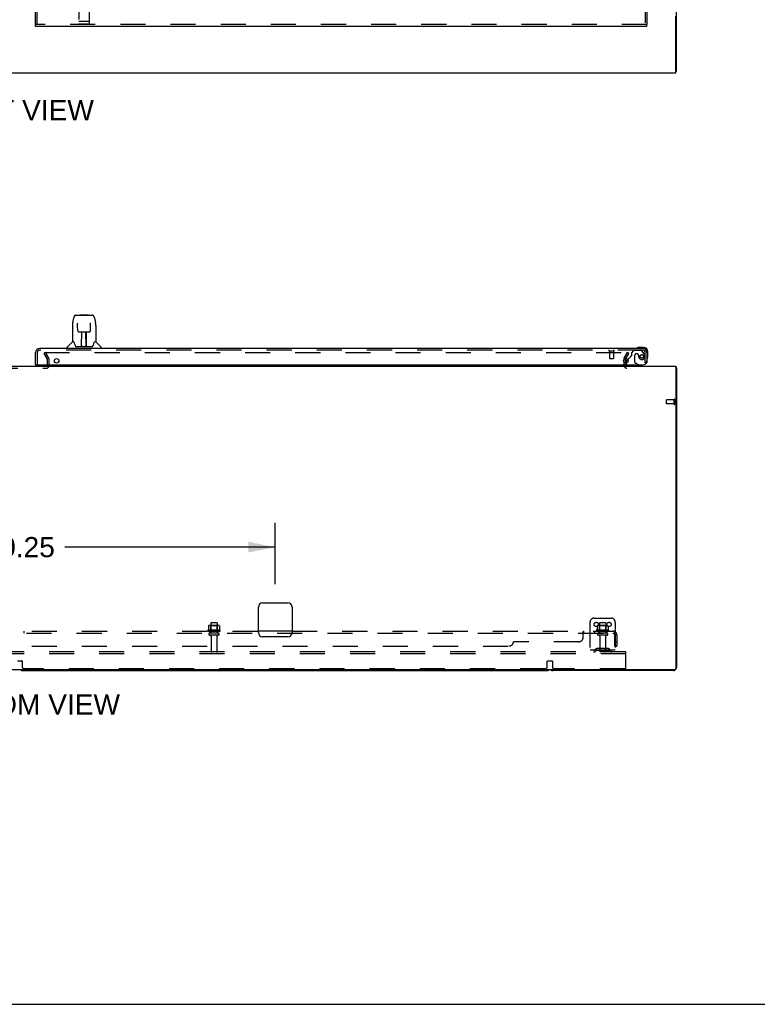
# Model space of a CAD drawing. Header units: inches. Extents: x 0 to 270, y 0 to 175.
# Tile 3 of 81: x 91 to 135, y 0 to 58. Entities that reach past the tile are written whole.
import ezdxf

# ---------------------------------------------------------------- set-up
doc = ezdxf.new("R2010")
doc.units = ezdxf.units.IN
doc.header["$LTSCALE"] = 14.84127
doc.header["$MEASUREMENT"] = 0
doc.linetypes.add('HIDDEN', pattern=[0.2, 0.1, -0.1])
doc.layers.get('0').update_dxf_attribs({"linetype": 'CONTINUOUS'})
for name, color, linetype in [('DEFAULT_2', 8, 'HIDDEN'), ('DIMENSIONS', 7, 'CONTINUOUS'), ('RIGHTHAND_DOOR_ASSEMBLY', 7, 'CONTINUOUS'), ('SUBPANEL', 7, 'CONTINUOUS')]:
    doc.layers.add(name, color=color, linetype=linetype)
doc.styles.get("Standard").update_dxf_attribs({"font": 'arial.ttf'})
doc.dimstyles.new('DIMSTYLE_1', dxfattribs={"dimtxt": 1.190476, "dimasz": 1.587302, "dimexe": 0.09, "dimexo": 0.07, "dimgap": 0.0375, "dimtad": 0, "dimtih": 1, "dimtoh": 1, "dimzin": 4, "dimdsep": 46, "dimtxsty": 'Standard', "dimblk": '_FILLED', "dimblk1": '_FILLED', "dimblk2": '_FILLED', "dimcen": 0.09, "dimadec": 3, "dimazin": 1, "dimtfac": 1, "dimtdec": 3, "dimtofl": 0, "dimtmove": 0, "dimatfit": 3, "dimldrblk": '_FILLED', "dimfxl": 0, "dimtolj": 1, "dimtzin": 4, "dimarcsym": 0})

# ---------------------------------------------------------------- blocks, each defined once
blk = doc.blocks.new('_FILLED')
at = {"color": 0, "linetype": 'ByBlock'}
blk.add_solid([(0, 0), (-1, 0.2), (-1, -0.2)], dxfattribs=at)
blk = doc.blocks.new('*D24')
at = {"layer": 'DIMENSIONS', "color": 2, "linetype": 'Continuous'}
for p, q in [((76.141, 24.854), (76.141, 28.476)), ((106.391, 24.854), (106.391, 28.476)), ((76.141, 27.047), (88.591, 27.047)), ((106.391, 27.047), (93.941, 27.047))]:
    blk.add_line(p, q, dxfattribs=at)
at = {"layer": 'DIMENSIONS', "color": 2, "linetype": 'Continuous', "xscale": 1.5873015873, "yscale": 1.5873015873, "zscale": 1.5873015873, "rotation": 180}
blk.add_blockref('_FILLED', (76.141, 27.047), dxfattribs=at)
at = {"layer": 'DIMENSIONS', "color": 2, "linetype": 'Continuous', "xscale": 1.5873015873, "yscale": 1.5873015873, "zscale": 1.5873015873}
blk.add_blockref('_FILLED', (106.391, 27.047), dxfattribs=at)
at = {"layer": 'DIMENSIONS', "color": 2, "linetype": 'Continuous', "insert": (91.266, 27.643), "char_height": 1.1905, "width": 4.16003, "attachment_point": 2, "line_spacing_factor": 0.9}
blk.add_mtext('30.25', dxfattribs=at)

msp = doc.modelspace()

# ---------------------------------------------------------------- linework, layer by layer
at = {"color": 3, "linetype": 'Continuous'}
for p, q in [((130.141, 55.207), (130.141, 122.999)), ((130.089, 55.103), (130.089, 58.46)), ((52.443, 55.103), (130.089, 55.103)), ((127.12, 38.147), (127.12, 37.941)), ((52.443, 37.743), (130.089, 37.743)), ((130.089, 37.743), (130.089, 19.855)), ((130.141, 37.639), (130.141, 19.932)), ((105.391, 21.993), (105.391, 23.493)), ((105.641, 23.743), (107.141, 23.743)), ((107.391, 23.493), (107.391, 21.993)), ((107.141, 21.743), (105.641, 21.743)), ((130.029, 19.795), (52.503, 19.795)), ((129.952, 19.743), (122.83, 19.743))]:
    msp.add_line(p, q, dxfattribs=at)
at = {"color": 7, "linetype": 'Continuous'}
for p, q in [((130.089, 55.207), (130.141, 55.207)), ((130.1, 37.671), (130.089, 37.662)), ((130.089, 37.639), (130.141, 37.639)), ((91.455, 19.743), (122.452, 19.743)), ((0, 0), (269.841, 0))]:
    msp.add_line(p, q, dxfattribs=at)
at = {"color": 3, "linetype": 'Continuous'}
for points in [[(130.1, 37.671), (130.102, 37.669), (130.104, 37.667), (130.106, 37.665), (130.109, 37.664), (130.112, 37.662), (130.115, 37.66), (130.118, 37.659)], [(130.118, 37.659), (130.124, 37.656), (130.127, 37.654), (130.129, 37.653), (130.132, 37.651), (130.134, 37.65), (130.136, 37.648), (130.138, 37.646), (130.139, 37.645), (130.14, 37.643), (130.14, 37.642), (130.141, 37.64), (130.141, 37.639)]]:
    msp.add_lwpolyline(points, dxfattribs=at)
for centre, radius, start, end in [((127.205, 37.828), 0.085, 184.04895, 270), ((129.952, 37.554), 0.189, 38.28062, 43.5127), ((105.641, 23.493), 0.25, 90, 180), ((107.141, 23.493), 0.25, 0, 90), ((105.641, 21.993), 0.25, 180, 270), ((107.141, 21.993), 0.25, 270, 360), ((129.952, 19.932), 0.189, 270, 360), ((130.029, 19.855), 0.06, 270, 360), ((122.83, 19.932), 0.189, 226.48703, 270)]:
    msp.add_arc(centre, radius, start, end, dxfattribs=at)
at = {"color": 7, "linetype": 'Continuous'}
for centre, start, end in [((91.455, 19.932), 226.5797, 270), ((122.452, 19.932), 270, 313.4203)]:
    msp.add_arc(centre, 0.189, start, end, dxfattribs=at)
at = {"layer": 'DEFAULT_2', "color": 8, "linetype": 'HIDDEN'}
for p, q in [((92.801, 38.555), (92.711, 38.503)), ((92.907, 38.164), (92.711, 38.503)), ((92.734, 38.555), (127.184, 38.555)), ((92.998, 38.216), (92.801, 38.555)), ((127.034, 38.216), (127.23, 38.555)), ((127.124, 38.164), (127.32, 38.503)), ((127.32, 38.503), (127.23, 38.555)), ((92.912, 37.795), (92.912, 38.147)), ((93.016, 37.793), (93.016, 38.147)), ((127.016, 38.147), (127.016, 37.828)), ((127.12, 37.941), (127.12, 37.828)), ((89.67, 37.639), (92.862, 37.639)), ((129.537, 35.525), (129.537, 35.753)), ((129.994, 35.763), (129.547, 35.763)), ((129.994, 35.497), (129.994, 35.781)), ((130.037, 35.497), (130.037, 35.781)), ((129.994, 35.515), (129.547, 35.515)), ((125.266, 22.847), (126.266, 22.847)), ((103.122, 22.142), (102.41, 22.142)), ((102.447, 22.387), (102.447, 22.168)), ((103.021, 22.408), (102.51, 22.408)), ((102.582, 22.388), (102.562, 22.408)), ((102.578, 22.542), (102.578, 21.947)), ((102.949, 22.388), (102.582, 22.388)), ((102.582, 22.092), (102.582, 22.388)), ((102.923, 22.572), (102.608, 22.572)), ((102.949, 22.388), (102.969, 22.408)), ((102.949, 22.092), (102.949, 22.388)), ((102.953, 22.542), (102.953, 21.947)), ((103.085, 22.387), (103.085, 22.168)), ((125.016, 22.597), (125.016, 20.847)), ((126.122, 22.142), (125.41, 22.142)), ((125.447, 22.387), (125.447, 22.168)), ((126.021, 22.408), (125.51, 22.408)), ((125.582, 22.388), (125.562, 22.408)), ((125.578, 22.542), (125.578, 21.947)), ((125.949, 22.388), (125.582, 22.388)), ((125.582, 22.092), (125.582, 22.388)), ((125.923, 22.572), (125.608, 22.572)), ((125.949, 22.388), (125.969, 22.408)), ((125.949, 22.092), (125.949, 22.388)), ((125.953, 22.542), (125.953, 21.947)), ((126.085, 22.387), (126.085, 22.168)), ((126.516, 22.597), (126.516, 20.847)), ((102.432, 22.072), (103.1, 22.072)), ((103.023, 21.947), (102.508, 21.947)), ((103.023, 21.837), (102.508, 21.837)), ((102.582, 22.092), (102.562, 22.072)), ((102.949, 22.092), (102.582, 22.092)), ((102.601, 21.774), (102.601, 20.877)), ((102.931, 21.774), (102.931, 20.877)), ((102.949, 22.092), (102.969, 22.072)), ((125.432, 22.072), (126.1, 22.072)), ((126.023, 21.947), (125.508, 21.947)), ((126.023, 21.837), (125.508, 21.837)), ((125.582, 22.092), (125.562, 22.072)), ((125.949, 22.092), (125.582, 22.092)), ((125.601, 21.774), (125.601, 20.877)), ((125.931, 21.774), (125.931, 20.877)), ((125.949, 22.092), (125.969, 22.072)), ((125.359, 21.019), (125.291, 20.97)), ((126.106, 21.041), (125.425, 21.041)), ((125.591, 21.041), (125.591, 20.937)), ((125.941, 21.041), (125.941, 20.937)), ((126.173, 21.019), (126.241, 20.97)), ((127.141, 20.847), (55.391, 20.847)), ((127.141, 20.743), (55.391, 20.743)), ((126.516, 20.951), (125.016, 20.951)), ((125.419, 20.935), (125.352, 20.886)), ((126.106, 20.937), (125.425, 20.937)), ((126.112, 20.935), (126.18, 20.886)), ((127.141, 20.743), (127.141, 20.847)), ((127.141, 19.909), (127.141, 20.743)), ((91.136, 20.317), (91.396, 20.317)), ((91.416, 20.297), (91.416, 19.972)), ((122.366, 19.847), (91.541, 19.847)), ((122.491, 19.972), (122.491, 20.297)), ((122.511, 20.317), (122.771, 20.317)), ((122.791, 20.297), (122.791, 19.972)), ((127.078, 19.847), (122.916, 19.847))]:
    msp.add_line(p, q, dxfattribs=at)
for points in [[(127.184, 38.555), (127.187, 38.555), (127.189, 38.555), (127.191, 38.554), (127.193, 38.554), (127.195, 38.553), (127.197, 38.552), (127.199, 38.55), (127.2, 38.549), (127.201, 38.547), (127.202, 38.545), (127.203, 38.544), (127.204, 38.542), (127.204, 38.54), (127.204, 38.538)], [(127.204, 38.538), (127.204, 38.538), (127.204, 38.536), (127.204, 38.534), (127.203, 38.532), (127.202, 38.53)], [(102.447, 22.168), (102.447, 22.167), (102.447, 22.166), (102.446, 22.165), (102.446, 22.164), (102.446, 22.163), (102.445, 22.163), (102.445, 22.162), (102.445, 22.162), (102.444, 22.162), (102.444, 22.161), (102.444, 22.161), (102.443, 22.161), (102.443, 22.16), (102.443, 22.16), (102.442, 22.16), (102.442, 22.16), (102.442, 22.16), (102.442, 22.16)], [(102.453, 22.396), (102.451, 22.395), (102.45, 22.394), (102.449, 22.393), (102.448, 22.391), (102.447, 22.39), (102.447, 22.388), (102.447, 22.387)], [(103.079, 22.396), (103.08, 22.395), (103.082, 22.394), (103.083, 22.393), (103.084, 22.391), (103.084, 22.39), (103.085, 22.388), (103.085, 22.387)], [(103.09, 22.16), (103.09, 22.16), (103.09, 22.16), (103.089, 22.16), (103.089, 22.16), (103.089, 22.16), (103.088, 22.161), (103.088, 22.161), (103.088, 22.161), (103.087, 22.162), (103.087, 22.162), (103.087, 22.162), (103.086, 22.163), (103.086, 22.163), (103.086, 22.164), (103.085, 22.165), (103.085, 22.166), (103.085, 22.167), (103.085, 22.168)], [(125.447, 22.168), (125.447, 22.167), (125.447, 22.166), (125.446, 22.165), (125.446, 22.164), (125.446, 22.163), (125.445, 22.163), (125.445, 22.162), (125.445, 22.162), (125.444, 22.162), (125.444, 22.161), (125.444, 22.161), (125.443, 22.161), (125.443, 22.16), (125.443, 22.16), (125.442, 22.16), (125.442, 22.16), (125.442, 22.16), (125.442, 22.16)], [(125.453, 22.396), (125.451, 22.395), (125.45, 22.394), (125.449, 22.393), (125.448, 22.391), (125.447, 22.39), (125.447, 22.388), (125.447, 22.387)], [(126.079, 22.396), (126.08, 22.395), (126.082, 22.394), (126.083, 22.393), (126.084, 22.391), (126.084, 22.39), (126.085, 22.388), (126.085, 22.387)], [(126.09, 22.16), (126.09, 22.16), (126.09, 22.16), (126.089, 22.16), (126.089, 22.16), (126.089, 22.16), (126.088, 22.161), (126.088, 22.161), (126.088, 22.161), (126.087, 22.162), (126.087, 22.162), (126.087, 22.162), (126.086, 22.163), (126.086, 22.163), (126.086, 22.164), (126.085, 22.165), (126.085, 22.166), (126.085, 22.167), (126.085, 22.168)]]:
    msp.add_lwpolyline(points, dxfattribs=at)
for centre in [(125.391, 22.472), (126.141, 22.472)]:
    msp.add_circle(centre, 0.128, dxfattribs=at)
for centre, radius, start, end in [((92.879, 38.147), 0.033, 0, 30), ((92.879, 38.147), 0.137, 0, 30), ((127.153, 38.147), 0.137, 150, 180), ((127.153, 38.147), 0.033, 150, 180), ((92.862, 37.793), 0.154, 270, 360), ((92.862, 37.793), 0.05, 270, 360), ((127.205, 37.828), 0.189, 180, 270), ((127.205, 37.828), 0.085, 180, 184.04895), ((129.547, 35.753), 0.01, 90, 180), ((130.015, 35.781), 0.0215, 360, 180), ((129.547, 35.525), 0.01, 180, 270), ((130.015, 35.497), 0.0215, 180, 0), ((125.266, 22.597), 0.25, 90, 180), ((126.266, 22.597), 0.25, 0, 90), ((102.432, 22.11), 0.0384, 124.44966, 270), ((102.766, 21.542), 0.698, 117.6814, 120.66313), ((102.51, 22.267), 0.141, 90, 113.95), ((102.608, 22.542), 0.03, 90, 180), ((102.923, 22.542), 0.03, 0, 90), ((103.021, 22.267), 0.141, 66.05, 90), ((102.766, 21.542), 0.698, 59.33687, 62.3186), ((103.1, 22.11), 0.0384, 270, 55.55034), ((125.432, 22.11), 0.0384, 124.44966, 270), ((125.766, 21.542), 0.698, 117.6814, 120.66313), ((125.51, 22.267), 0.141, 90, 113.95), ((125.608, 22.542), 0.03, 90, 180), ((125.923, 22.542), 0.03, 0, 90), ((126.021, 22.267), 0.141, 66.05, 90), ((125.766, 21.542), 0.698, 59.33687, 62.3186), ((126.1, 22.11), 0.0384, 270, 55.55034), ((102.508, 21.892), 0.055, 90, 270), ((102.538, 21.774), 0.0625, 0, 90), ((102.993, 21.774), 0.0625, 90, 180), ((103.023, 21.892), 0.055, 270, 90), ((125.508, 21.892), 0.055, 90, 270), ((125.538, 21.774), 0.0625, 0, 90), ((125.993, 21.774), 0.0625, 90, 180), ((126.023, 21.892), 0.055, 270, 90), ((125.23, 21.055), 0.104, 270, 305.75389), ((125.425, 20.927), 0.114, 90, 125.75389), ((126.106, 20.927), 0.114, 54.24611, 90), ((126.302, 21.055), 0.104, 234.24611, 270), ((102.631, 20.877), 0.03, 180, 270), ((102.901, 20.877), 0.03, 270, 360), ((125.23, 21.055), 0.208, 270, 305.75389), ((125.425, 20.927), 0.01, 90, 125.75389), ((125.631, 20.877), 0.03, 180, 270), ((125.901, 20.877), 0.03, 270, 360), ((126.106, 20.927), 0.01, 54.24611, 90), ((126.302, 21.055), 0.208, 234.24611, 270), ((91.396, 20.297), 0.02, 0, 90), ((91.541, 19.972), 0.125, 180, 270), ((122.366, 19.972), 0.125, 270, 360), ((122.511, 20.297), 0.02, 90, 180), ((122.771, 20.297), 0.02, 0, 90), ((122.916, 19.972), 0.125, 180, 270), ((127.078, 19.909), 0.0625, 270, 360)]:
    msp.add_arc(centre, radius, start, end, dxfattribs=at)
at = {"layer": 'RIGHTHAND_DOOR_ASSEMBLY', "color": 3, "linetype": 'Continuous'}
for p, q in [((92.203, 57.957), (92.203, 120.249)), ((128.391, 62.353), (128.391, 57.957)), ((128.391, 57.853), (92.203, 57.853)), ((92.203, 37.822), (92.203, 38.554)), ((128.144, 38.801), (92.45, 38.801)), ((128.391, 38.554), (128.391, 37.947)), ((92.223, 37.822), (128.141, 37.822))]:
    msp.add_line(p, q, dxfattribs=at)
at = {"layer": 'RIGHTHAND_DOOR_ASSEMBLY', "color": 8, "linetype": 'HIDDEN'}
for p, q in [((92.307, 57.957), (92.307, 120.249)), ((128.287, 62.508), (128.287, 57.957)), ((94.766, 59.74), (94.766, 58.015)), ((95.391, 58.015), (95.391, 59.74)), ((128.391, 57.957), (92.203, 57.957)), ((94.784, 58.144), (94.783, 58.144)), ((94.785, 58.144), (94.784, 58.144)), ((94.784, 58.144), (94.784, 58.144)), ((94.786, 58.144), (94.785, 58.144)), ((94.787, 58.144), (94.786, 58.144)), ((94.788, 58.144), (94.787, 58.144)), ((94.789, 58.144), (94.788, 58.144)), ((94.788, 58.144), (94.788, 58.144)), ((94.79, 58.143), (94.789, 58.144)), ((94.791, 58.143), (94.79, 58.143)), ((94.792, 58.143), (94.791, 58.143)), ((94.793, 58.143), (94.792, 58.143)), ((94.794, 58.143), (94.793, 58.143)), ((94.793, 58.143), (94.793, 58.143)), ((94.795, 58.143), (94.794, 58.143)), ((94.796, 58.143), (94.795, 58.143)), ((95.361, 58.143), (94.796, 58.143)), ((95.361, 57.985), (94.796, 57.985)), ((95.361, 58.143), (95.362, 58.143)), ((95.362, 58.143), (95.363, 58.143)), ((95.363, 58.143), (95.364, 58.143)), ((95.364, 58.143), (95.365, 58.143)), ((95.365, 58.143), (95.366, 58.143)), ((95.365, 58.143), (95.365, 58.143)), ((95.366, 58.143), (95.367, 58.144)), ((95.367, 58.144), (95.368, 58.144)), ((95.368, 58.144), (95.369, 58.144)), ((95.369, 58.144), (95.37, 58.144)), ((95.37, 58.144), (95.371, 58.144)), ((95.37, 58.144), (95.37, 58.144)), ((95.371, 58.144), (95.372, 58.144)), ((95.372, 58.144), (95.373, 58.144)), ((95.373, 58.144), (95.374, 58.144)), ((95.373, 58.144), (95.373, 58.144)), ((95.374, 58.144), (95.375, 58.144)), ((92.307, 38.554), (92.307, 37.822)), ((128.144, 38.697), (92.45, 38.697)), ((126.145, 38.654), (126.429, 38.654)), ((126.163, 38.654), (126.163, 38.207)), ((126.411, 38.654), (126.411, 38.207)), ((127.595, 38.676), (127.469, 38.55)), ((127.469, 38.55), (127.469, 38.371)), ((128.046, 38.676), (127.595, 38.676)), ((127.792, 38.484), (127.759, 38.484)), ((128.212, 38.498), (128.111, 38.642)), ((128.287, 37.947), (128.287, 38.554)), ((126.173, 38.197), (126.401, 38.197)), ((127.162, 37.941), (127.162, 37.9)), ((127.41, 38.312), (127.248, 38.15)), ((127.661, 38.386), (127.661, 38.006)), ((127.88, 37.822), (127.711, 37.92)), ((127.89, 38.397), (127.89, 38.386)), ((128.287, 37.947), (128.357, 37.947)), ((127.319, 37.743), (127.949, 37.743))]:
    msp.add_line(p, q, dxfattribs=at)
at = {"layer": 'RIGHTHAND_DOOR_ASSEMBLY', "color": 7, "linetype": 'Continuous'}
for p, q in [((92.203, 57.853), (92.203, 57.957)), ((128.391, 57.853), (128.391, 57.957)), ((94.84, 40.789), (94.82, 40.769)), ((94.84, 40.789), (95.317, 40.789)), ((95.317, 40.789), (95.336, 40.769)), ((94.405, 40.31), (94.47, 40.615)), ((94.594, 40.769), (95.563, 40.769)), ((94.68, 40.769), (94.679, 40.769)), ((94.69, 40.295), (94.69, 40.292)), ((94.69, 40.292), (94.691, 40.289)), ((94.691, 40.289), (94.691, 40.285)), ((94.691, 40.285), (94.691, 40.277)), ((94.693, 40.146), (94.691, 40.277)), ((95.459, 39.863), (95.466, 40.276)), ((95.466, 40.284), (95.466, 40.289)), ((95.466, 40.276), (95.466, 40.284)), ((95.687, 40.615), (95.752, 40.31)), ((95.758, 40.279), (95.752, 40.31)), ((94.389, 40.167), (94.389, 39.195)), ((94.698, 39.863), (94.693, 40.146)), ((94.698, 39.863), (94.7, 39.85)), ((94.779, 39.785), (94.899, 39.785)), ((94.929, 38.939), (94.944, 39.786)), ((94.935, 39.786), (95.223, 39.786)), ((94.937, 39.37), (94.937, 39.786)), ((95.204, 38.919), (95.189, 39.786)), ((95.22, 38.919), (95.22, 39.786)), ((95.258, 39.785), (95.378, 39.785)), ((95.767, 40.166), (95.767, 39.195)), ((94.384, 39.189), (94.086, 38.891)), ((94.462, 39.195), (94.389, 39.195)), ((94.459, 39.195), (94.465, 39.184)), ((94.525, 39.03), (94.54, 38.983)), ((94.94, 39.561), (94.937, 39.561)), ((94.94, 39.549), (94.937, 39.549)), ((95.22, 39.561), (95.193, 39.561)), ((95.22, 39.549), (95.193, 39.549)), ((95.197, 39.321), (95.22, 39.321)), ((95.22, 39.317), (95.197, 39.317)), ((95.692, 39.184), (95.697, 39.193)), ((95.767, 39.195), (95.694, 39.195)), ((95.773, 39.189), (96.071, 38.891)), ((94.074, 38.801), (94.074, 38.863)), ((94.54, 38.983), (94.543, 38.974)), ((94.593, 38.919), (95.564, 38.919)), ((94.93, 38.991), (94.93, 38.965)), ((94.937, 38.919), (94.937, 38.923)), ((95.204, 38.965), (95.203, 38.991)), ((95.614, 38.973), (95.617, 38.983)), ((96.082, 38.801), (96.082, 38.863)), ((128.188, 38.861), (127.932, 38.861)), ((128.391, 38.554), (128.391, 38.598)), ((128.451, 38.342), (128.451, 38.598)), ((127.162, 38.022), (127.162, 37.941)), ((127.248, 38.15), (127.191, 38.093)), ((128.357, 37.947), (128.391, 37.947)), ((92.223, 37.822), (92.203, 37.822)), ((127.949, 37.782), (127.88, 37.822)), ((127.949, 37.743), (127.949, 37.782))]:
    msp.add_line(p, q, dxfattribs=at)
at = {"layer": 'RIGHTHAND_DOOR_ASSEMBLY', "color": 8, "linetype": 'HIDDEN'}
for points in [[(94.783, 58.144), (94.782, 58.144), (94.782, 58.144), (94.781, 58.144), (94.781, 58.144), (94.781, 58.144), (94.78, 58.144), (94.78, 58.144), (94.78, 58.145), (94.779, 58.145), (94.779, 58.145), (94.779, 58.145), (94.778, 58.145), (94.778, 58.145), (94.777, 58.145), (94.777, 58.145), (94.777, 58.145), (94.777, 58.145), (94.776, 58.145), (94.776, 58.145), (94.776, 58.145), (94.775, 58.145), (94.775, 58.145), (94.775, 58.146), (94.774, 58.146), (94.774, 58.146), (94.774, 58.146), (94.773, 58.146), (94.773, 58.146), (94.773, 58.146), (94.773, 58.146), (94.772, 58.146), (94.772, 58.146), (94.772, 58.146), (94.772, 58.146), (94.771, 58.146), (94.771, 58.147), (94.771, 58.147), (94.771, 58.147), (94.77, 58.147), (94.77, 58.147), (94.77, 58.147), (94.77, 58.147), (94.77, 58.147), (94.769, 58.147), (94.769, 58.147), (94.769, 58.147), (94.769, 58.148), (94.769, 58.148), (94.768, 58.148), (94.768, 58.148), (94.768, 58.148), (94.768, 58.148), (94.768, 58.148), (94.768, 58.148), (94.768, 58.148), (94.767, 58.148), (94.767, 58.149), (94.767, 58.149), (94.767, 58.149), (94.767, 58.149), (94.767, 58.149), (94.767, 58.149), (94.767, 58.149), (94.767, 58.149), (94.766, 58.149), (94.766, 58.149), (94.766, 58.15), (94.766, 58.15), (94.766, 58.15), (94.766, 58.15), (94.766, 58.15), (94.766, 58.15), (94.766, 58.15), (94.766, 58.15), (94.766, 58.15), (94.766, 58.15), (94.766, 58.151), (94.766, 58.151), (94.766, 58.151)], [(95.375, 58.144), (95.375, 58.144), (95.376, 58.144), (95.376, 58.144), (95.376, 58.144), (95.377, 58.144), (95.377, 58.145), (95.378, 58.145), (95.378, 58.145), (95.378, 58.145), (95.379, 58.145), (95.379, 58.145), (95.379, 58.145), (95.38, 58.145), (95.38, 58.145), (95.38, 58.145), (95.381, 58.145), (95.381, 58.145), (95.381, 58.145), (95.381, 58.145), (95.382, 58.145), (95.382, 58.146), (95.382, 58.146), (95.383, 58.146), (95.383, 58.146), (95.383, 58.146), (95.384, 58.146), (95.384, 58.146), (95.384, 58.146), (95.384, 58.146), (95.385, 58.146), (95.385, 58.146), (95.385, 58.146), (95.385, 58.146), (95.386, 58.147), (95.386, 58.147), (95.386, 58.147), (95.386, 58.147), (95.386, 58.147), (95.387, 58.147), (95.387, 58.147), (95.387, 58.147), (95.387, 58.147), (95.388, 58.147), (95.388, 58.147), (95.388, 58.148), (95.388, 58.148), (95.388, 58.148), (95.388, 58.148), (95.389, 58.148), (95.389, 58.148), (95.389, 58.148), (95.389, 58.148), (95.389, 58.148), (95.389, 58.148), (95.389, 58.149), (95.39, 58.149), (95.39, 58.149), (95.39, 58.149), (95.39, 58.149), (95.39, 58.149), (95.39, 58.149), (95.39, 58.149), (95.39, 58.149), (95.39, 58.149), (95.39, 58.15), (95.391, 58.15), (95.391, 58.15), (95.391, 58.15), (95.391, 58.15), (95.391, 58.15), (95.391, 58.15), (95.391, 58.15), (95.391, 58.15), (95.391, 58.15), (95.391, 58.151), (95.391, 58.151), (95.391, 58.151)]]:
    msp.add_lwpolyline(points, dxfattribs=at)
at = {"layer": 'RIGHTHAND_DOOR_ASSEMBLY', "color": 7, "linetype": 'Continuous'}
for points in [[(94.405, 40.31), (94.399, 40.279), (94.393, 40.239), (94.39, 40.199), (94.389, 40.167)], [(94.594, 40.769), (94.59, 40.769), (94.577, 40.768), (94.564, 40.764), (94.552, 40.759), (94.54, 40.753), (94.53, 40.745), (94.521, 40.736), (94.513, 40.726), (94.506, 40.715), (94.499, 40.704), (94.493, 40.692), (94.488, 40.678), (94.482, 40.663), (94.477, 40.646), (94.472, 40.628), (94.47, 40.615)], [(94.69, 40.298), (94.69, 40.298), (94.69, 40.298), (94.69, 40.298), (94.69, 40.298), (94.69, 40.297), (94.69, 40.296), (94.69, 40.295)], [(95.466, 40.289), (95.466, 40.292), (95.466, 40.294), (95.466, 40.295), (95.466, 40.296), (95.466, 40.297), (95.467, 40.298), (95.467, 40.298)], [(95.687, 40.615), (95.684, 40.628), (95.679, 40.647), (95.674, 40.663), (95.669, 40.678), (95.663, 40.692), (95.657, 40.705), (95.651, 40.716), (95.644, 40.726), (95.635, 40.736), (95.626, 40.745), (95.616, 40.753), (95.604, 40.76), (95.592, 40.765), (95.579, 40.768), (95.566, 40.769), (95.563, 40.769)], [(95.767, 40.166), (95.767, 40.2), (95.763, 40.24), (95.758, 40.279)], [(94.7, 39.85), (94.703, 39.837), (94.708, 39.826), (94.715, 39.815), (94.724, 39.806), (94.734, 39.798), (94.745, 39.792), (94.757, 39.788), (94.769, 39.786), (94.777, 39.785)], [(94.899, 39.785), (94.902, 39.785), (94.911, 39.785), (94.919, 39.786)], [(94.919, 39.786), (94.927, 39.786), (94.935, 39.786)], [(95.223, 39.786), (95.231, 39.786), (95.239, 39.786)], [(95.239, 39.786), (95.247, 39.785), (95.255, 39.785), (95.258, 39.785)], [(95.379, 39.785), (95.389, 39.786), (95.401, 39.788), (95.413, 39.793), (95.424, 39.799), (95.434, 39.807), (95.442, 39.816), (95.449, 39.827), (95.454, 39.839), (95.457, 39.851), (95.459, 39.863)], [(94.465, 39.184), (94.479, 39.156), (94.494, 39.12), (94.509, 39.078), (94.525, 39.03)], [(95.617, 38.983), (95.631, 39.029), (95.647, 39.076), (95.663, 39.119), (95.678, 39.155), (95.692, 39.184)], [(94.543, 38.974), (94.547, 38.961), (94.552, 38.951), (94.557, 38.942)], [(94.557, 38.942), (94.563, 38.935), (94.568, 38.929), (94.575, 38.924), (94.582, 38.921), (94.59, 38.919), (94.592, 38.919)], [(95.564, 38.919), (95.566, 38.919), (95.574, 38.921), (95.581, 38.924), (95.588, 38.929), (95.594, 38.935), (95.599, 38.942)], [(95.599, 38.942), (95.604, 38.95), (95.609, 38.961), (95.614, 38.973)]]:
    msp.add_lwpolyline(points, dxfattribs=at)
at = {"layer": 'RIGHTHAND_DOOR_ASSEMBLY', "color": 3, "linetype": 'Continuous'}
for centre in [(93.453, 38.072), (127.141, 38.072)]:
    msp.add_circle(centre, 0.133, dxfattribs=at)
at = {"layer": 'RIGHTHAND_DOOR_ASSEMBLY', "color": 8, "linetype": 'HIDDEN'}
msp.add_circle((128.087, 38.334), 0.101, dxfattribs=at)
for centre, radius, start, end in [((94.796, 58.015), 0.03, 180, 270), ((95.361, 58.015), 0.03, 270, 360), ((92.45, 38.554), 0.142, 90, 180), ((126.145, 38.675), 0.0215, 90, 270), ((126.429, 38.675), 0.0215, 270, 90), ((127.759, 38.386), 0.098, 90, 180), ((127.792, 38.386), 0.098, 0, 90), ((128.046, 38.597), 0.079, 35.1, 90), ((128.144, 38.554), 0.142, 0, 90), ((127.897, 38.276), 0.386, 16.84389, 35.1), ((126.173, 38.207), 0.01, 180, 270), ((126.401, 38.207), 0.01, 270, 360), ((127.319, 37.9), 0.157, 180, 209.83033), ((127.481, 38.242), 0.1, 111.60962, 135), ((127.43, 38.371), 0.039, 291.60962, 360), ((127.761, 38.006), 0.1, 180, 239.90799), ((128.283, 38.397), 0.393, 181.65986, 197.92977), ((128.087, 38.334), 0.187, 197.84824, 16.84389)]:
    msp.add_arc(centre, radius, start, end, dxfattribs=at)
at = {"layer": 'RIGHTHAND_DOOR_ASSEMBLY', "color": 7, "linetype": 'Continuous'}
for centre, radius, start, end in [((94.398, 39.175), 0.0197, 97.5, 135), ((95.759, 39.175), 0.0197, 45, 82.5), ((94.114, 38.863), 0.0394, 135, 180), ((94.949, 38.939), 0.0197, 179, 269.92316), ((95.184, 38.939), 0.0197, 270.07713, 1), ((96.043, 38.863), 0.0394, 0, 45), ((127.811, 38.813), 0.015, 120.88989, 173.62041), ((127.811, 38.816), 0.015, 186.37959, 270), ((127.932, 38.611), 0.25, 90, 120.88989), ((128.188, 38.598), 0.263, 0, 90), ((128.188, 38.598), 0.203, 0, 90), ((127.262, 38.022), 0.1, 135, 180), ((128.406, 38.221), 0.015, 180, 263.62041), ((128.403, 38.221), 0.015, 276.37959, 329.11011), ((128.201, 38.342), 0.25, 329.11011, 360), ((127.319, 37.9), 0.157, 209.83033, 270)]:
    msp.add_arc(centre, radius, start, end, dxfattribs=at)
at = {"layer": 'RIGHTHAND_DOOR_ASSEMBLY', "color": 3, "linetype": 'Continuous'}
for centre, radius, start, end in [((92.45, 38.554), 0.246, 90, 180), ((128.144, 38.554), 0.246, 0, 90), ((128.141, 38.072), 0.25, 270, 360), ((92.223, 37.842), 0.02, 180, 270)]:
    msp.add_arc(centre, radius, start, end, dxfattribs=at)
at = {"layer": 'RIGHTHAND_DOOR_ASSEMBLY', "color": 7, "linetype": 'Continuous'}
for centre, major_axis, start_param, end_param in [((94.929, 38.958), (0.0394, 0), -1.369355, -1.26493), ((95.204, 38.958), (0, 0.0394), -3.446747, -3.141593)]:
    msp.add_ellipse(centre, major_axis=major_axis, ratio=1, start_param=start_param, end_param=end_param, dxfattribs=at)
at = {"layer": 'SUBPANEL', "color": 8, "linetype": 'HIDDEN'}
for p, q in [((56.047, 21.947), (126.485, 21.947)), ((77.141, 22.072), (105.391, 22.072)), ((91.516, 22.072), (91.516, 21.947)), ((102.516, 21.947), (102.516, 22.072)), ((103.016, 21.947), (103.016, 22.072)), ((107.391, 22.072), (126.485, 22.072)), ((124.61, 21.697), (124.61, 22.018)), ((124.64, 22.071), (124.642, 22.071)), ((124.643, 22.072), (124.645, 22.072)), ((124.645, 21.947), (124.645, 22.072)), ((125.007, 22.072), (125.007, 21.947)), ((125.288, 22.072), (125.288, 21.947)), ((125.516, 22.072), (125.516, 21.947)), ((126.016, 22.072), (126.016, 21.947)), ((126.523, 22.018), (126.444, 21.921)), ((126.485, 21.947), (126.485, 22.072)), ((126.485, 22.007), (126.485, 22.007)), ((126.485, 21.197), (126.485, 21.835)), ((126.61, 21.835), (126.61, 21.197)), ((62.297, 21.197), (120.235, 21.197)), ((124.36, 21.447), (120.485, 21.447)), ((126.485, 21.447), (126.61, 21.447)), ((126.485, 21.197), (126.61, 21.197))]:
    msp.add_line(p, q, dxfattribs=at)
at = {"layer": 'SUBPANEL', "color": 3, "linetype": 'Continuous'}
msp.add_line((107.391, 22.072), (105.391, 22.072), dxfattribs=at)
at = {"layer": 'SUBPANEL', "color": 8, "linetype": 'HIDDEN'}
for points in [[(124.61, 22.018), (124.611, 22.02), (124.613, 22.023)], [(124.61, 21.921), (124.611, 21.921), (124.613, 21.921), (124.615, 21.921), (124.616, 21.921), (124.618, 21.922), (124.619, 21.922), (124.621, 21.923), (124.623, 21.924), (124.624, 21.926), (124.625, 21.927), (124.627, 21.929), (124.628, 21.931), (124.629, 21.932), (124.632, 21.936)], [(124.61, 21.921), (124.611, 21.921), (124.613, 21.921), (124.615, 21.921), (124.616, 21.921), (124.618, 21.922), (124.619, 21.922), (124.621, 21.923), (124.623, 21.924), (124.624, 21.926), (124.625, 21.927), (124.627, 21.929), (124.628, 21.931)], [(124.611, 22.02), (124.613, 22.023), (124.615, 22.026)], [(124.615, 22.026), (124.617, 22.03), (124.618, 22.033), (124.62, 22.037), (124.623, 22.045)], [(124.623, 22.045), (124.625, 22.049), (124.627, 22.053)], [(124.627, 22.053), (124.628, 22.056), (124.63, 22.059), (124.632, 22.062), (124.634, 22.065), (124.636, 22.068), (124.638, 22.069)], [(124.63, 22.059), (124.632, 22.062), (124.634, 22.065), (124.636, 22.068), (124.638, 22.069), (124.64, 22.071), (124.642, 22.071), (124.643, 22.072), (124.645, 22.072)], [(124.632, 21.936), (124.633, 21.938), (124.635, 21.94), (124.636, 21.942), (124.638, 21.943), (124.639, 21.945), (124.641, 21.946), (124.642, 21.946), (124.644, 21.947), (124.645, 21.947)], [(124.635, 21.94), (124.636, 21.942), (124.638, 21.943), (124.639, 21.945), (124.641, 21.946), (124.642, 21.946), (124.644, 21.947), (124.645, 21.947)], [(126.444, 21.921), (126.444, 21.921), (126.445, 21.921), (126.446, 21.921), (126.447, 21.921), (126.448, 21.922), (126.449, 21.922), (126.451, 21.923), (126.452, 21.924), (126.454, 21.926), (126.455, 21.927), (126.457, 21.929), (126.461, 21.932)], [(126.461, 21.932), (126.463, 21.934), (126.465, 21.936), (126.468, 21.938), (126.47, 21.94), (126.472, 21.942), (126.475, 21.943), (126.477, 21.945), (126.479, 21.946), (126.481, 21.946), (126.483, 21.947), (126.485, 21.947)], [(126.485, 22.007), (126.485, 22.006), (126.485, 22.006), (126.485, 22.006), (126.485, 22.005), (126.484, 22.005), (126.484, 22.004), (126.484, 22.004), (126.484, 22.003), (126.484, 22.002), (126.484, 22.002), (126.484, 22.001), (126.484, 22), (126.484, 21.999), (126.483, 21.999), (126.483, 21.998), (126.483, 21.997), (126.483, 21.996), (126.483, 21.996), (126.483, 21.995), (126.482, 21.994), (126.482, 21.993), (126.482, 21.992), (126.482, 21.992), (126.482, 21.991), (126.481, 21.99), (126.481, 21.989), (126.481, 21.988), (126.481, 21.987), (126.48, 21.986), (126.48, 21.986), (126.48, 21.985), (126.48, 21.984), (126.479, 21.983), (126.479, 21.982), (126.479, 21.981), (126.478, 21.98), (126.478, 21.979), (126.478, 21.978), (126.477, 21.977), (126.477, 21.976), (126.477, 21.975), (126.476, 21.974), (126.476, 21.973), (126.476, 21.972), (126.475, 21.971), (126.475, 21.97), (126.474, 21.969), (126.474, 21.968), (126.473, 21.967), (126.473, 21.966), (126.473, 21.965), (126.472, 21.964), (126.472, 21.963), (126.471, 21.962), (126.471, 21.961), (126.47, 21.96), (126.47, 21.959), (126.47, 21.958), (126.469, 21.957), (126.469, 21.956), (126.468, 21.955), (126.468, 21.955), (126.468, 21.954), (126.467, 21.953), (126.467, 21.952), (126.466, 21.951), (126.466, 21.951), (126.466, 21.95), (126.465, 21.949), (126.465, 21.948), (126.465, 21.948), (126.464, 21.947), (126.464, 21.946), (126.463, 21.946), (126.463, 21.945), (126.463, 21.945), (126.462, 21.944), (126.462, 21.944), (126.462, 21.943), (126.462, 21.943)], [(126.462, 21.943), (126.462, 21.943), (126.462, 21.943), (126.462, 21.943), (126.462, 21.943), (126.462, 21.943), (126.462, 21.943), (126.462, 21.944), (126.463, 21.944), (126.463, 21.945), (126.463, 21.945), (126.464, 21.946), (126.464, 21.946), (126.464, 21.947)], [(126.508, 22.041), (126.505, 22.049), (126.503, 22.053), (126.502, 22.056), (126.5, 22.059), (126.498, 22.062), (126.496, 22.065), (126.494, 22.068), (126.492, 22.069), (126.49, 22.071), (126.488, 22.071), (126.486, 22.072), (126.485, 22.072)], [(126.485, 22.003), (126.485, 22.004), (126.485, 22.004), (126.485, 22.005), (126.485, 22.005), (126.485, 22.006), (126.485, 22.006), (126.485, 22.007), (126.485, 22.007)], [(126.523, 22.018), (126.521, 22.02), (126.518, 22.023), (126.516, 22.026), (126.514, 22.03), (126.512, 22.033), (126.51, 22.037), (126.508, 22.041)]]:
    msp.add_lwpolyline(points, dxfattribs=at)
for centre, radius, start, end in [((124.36, 21.697), 0.25, 270, 360), ((126.373, 21.835), 0.237, 0, 90), ((126.373, 21.835), 0.112, 0, 90), ((120.235, 21.447), 0.25, 270, 360)]:
    msp.add_arc(centre, radius, start, end, dxfattribs=at)

# ---------------------------------------------------------------- texts
at = {"layer": 'DIMENSIONS', "color": 2, "linetype": 'Continuous', "attachment_point": 2, "line_spacing_factor": 0.9}
for s, insert, char_height, width in [('FRONT VIEW', (90.438, 53.491), 1.1905, 10.41777), ('BOTTOM VIEW', (91.292, 18.334), 1.19048, 11.79855)]:
    msp.add_mtext(s, dxfattribs=dict(at, insert=insert, char_height=char_height, width=width))

# ---------------------------------------------------------------- dimensions: what is measured, and where the dimension line sits
at = {"layer": 'DIMENSIONS', "color": 2, "linetype": 'Continuous'}
dim = msp.add_linear_dim(base=(106.391, 27.047), p1=(76.141, 24.784), p2=(106.391, 24.784), dimstyle='DIMSTYLE_1', dxfattribs=at)
dim.commit()
dim.dimension.update_dxf_attribs({"geometry": '*D24', "text_midpoint": (91.268, 27.041), "dimtype": 160})

doc.saveas('drawing.dxf')
